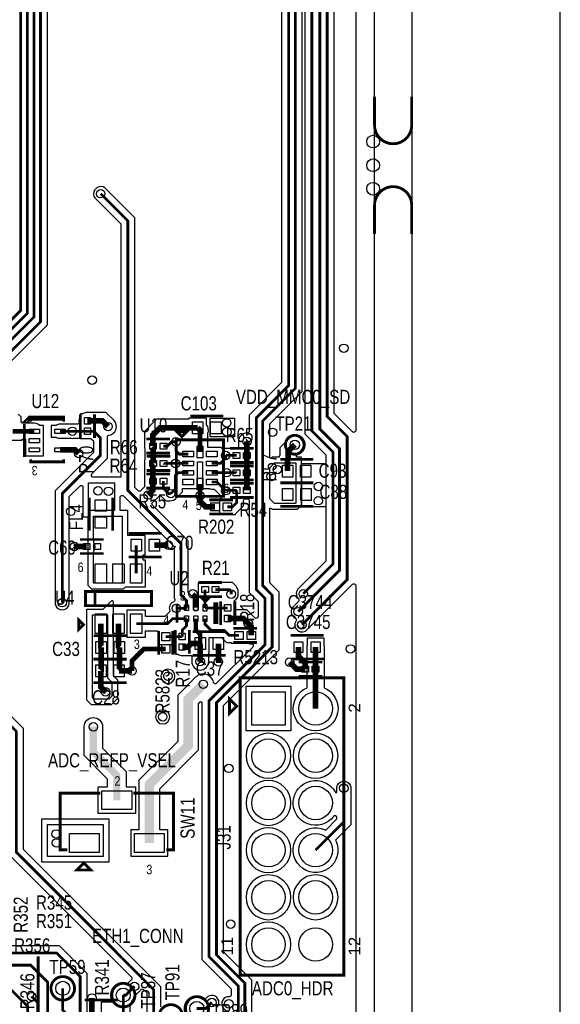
# Model space of a CAD drawing. Extents: x -394 to 5394, y -1015 to 7151.
# Tile 75 of 80: x 4248 to 5394, y 1862 to 3948. Entities that reach past the tile are written whole.
import ezdxf
from ezdxf.enums import TextEntityAlignment as Align

# ---------------------------------------------------------------- set-up
doc = ezdxf.new("R2010")
doc.units = 0
for name, color, linetype in [('BG_OUTLINE', 95, 'CONTINUOUS'), ('BG_SILKSCREEN_TOP', 3, 'CONTINUOUS'), ('ET_TOP', 132, 'CONTINUOUS'), ('PG_SILKSCREEN_TOP', 7, 'CONTINUOUS'), ('PIN_TOP', 132, 'CONTINUOUS'), ('RD_SILKSCREEN_TOP', 254, 'CONTINUOUS'), ('VC_TOP', 132, 'CONTINUOUS')]:
    doc.layers.add(name, color=color, linetype=linetype)

msp = doc.modelspace()

# ---------------------------------------------------------------- linework, layer by layer
at = {"layer": 'BG_OUTLINE'}
msp.add_lwpolyline([(5000, 0), (5000, 6968.4848), (0, 6968.4848), (0, 0)], close=True, dxfattribs=at)
msp.add_lwpolyline([(5078.74, 0), (5393.7, 0), (5393.7, 6968.4848), (5078.74, 6968.4848), (5078.74, 0)], dxfattribs=at)
at = {"layer": 'BG_OUTLINE', "const_width": 6}
for points in [[(5078.74, 3785.2895), (5078.74, 3724.6595, -0.414214), (5039.37, 3685.2895, -0.414214), (5000, 3724.6595), (5000, 3785.2895)], [(5078.74, 3494.4295), (5078.74, 3555.0595, 0.414214), (5039.37, 3594.4295, 0.414214), (5000, 3555.0595), (5000, 3494.4295)]]:
    msp.add_lwpolyline(points, format="xyb", dxfattribs=at)
at = {"layer": 'ET_TOP'}
for points, format in [([(4959.9999, 6739.9203), (4959.9999, 3077.729, -0.668175), (4953.1715, 3074.9006), (4914.3958, 3113.6763), (4914.3958, 5539.6763)], "xyb"), ([(4852.0998, 5023.8281), (4852.0998, 3070.8281), (4896.998, 3025.9299), (4896.998, 2801.0701), (4839.6867, 2743.7587, 0.451504), (4838.5008, 2721.2868, -0.417175), (4838.5295, 2715.6015), (4828.6891, 2705.7612), (4828.6044, 2705.6931, 0.561103), (4831.8917, 2680.2998, -0.466561), (4833.5759, 2674.4052, 0.963152), (4857.7587, 2656.6867), (4953.1715, 2752.0994, -0.668175), (4959.9999, 2749.271), (4959.9999, 1635.8131, -0.803005)], "xyb"), ([(4739.9002, 1411.828), (4739.9002, 1913.1719), (4679.9002, 1973.1719), (4679.9002, 2494.8281), (4797.9002, 2612.8281), (4797.9002, 2735.1719), (4777.9002, 2755.1719), (4777.9002, 2911.3005, -0.668183), (4781.3144, 2912.7147), (4783.0294, 2910.9998), (4836.9706, 2910.9998), (4845.0002, 2919.0294), (4845.0002, 3021.0002), (4834.888, 3021.0002), (4834.888, 3025.9345), (4843.7581, 3034.8045, 1), (4818.3019, 3060.2607), (4798.8876, 3040.8463), (4798.8876, 3024.8463), (4797.6698, 3023.6285), (4797.6698, 3021.0002), (4783.0294, 3021.0002), (4781.3144, 3019.2853, -0.668183), (4777.9002, 3020.6995), (4777.9002, 3091.8281), (4846.7002, 3160.6281), (4846.7002, 4751.3719)], "xyb"), ([(4803.0998, 4728.8281), (4803.0998, 3179.1719), (4734.2998, 3110.3719), (4734.2998, 3076.4871, -0.424366), (4730.1617, 3072.4895, 0.424368), (4711.5398, 3054.5), (4711.5398, 3043.8328, -0.414831), (4707.5314, 3039.8328), (4686.1026, 3039.8328), (4685.9946, 3039.8446, 0.106741), (4679.6965, 3039.1862, -0.411286), (4674.662, 3041.7028), (4646.9502, 3041.7028), (4646.9502, 3072.6378), (4647.0502, 3072.9421, 0.253661), (4643.9902, 3089.8267), (4643.9902, 3104.0228), (4605.9898, 3104.0228), (4605.9898, 3101.5228), (4538.0441, 3101.5228), (4512.3598, 3075.8385), (4512.3598, 3044.6226, 0.050126), (4512.7198, 3041.0406), (4512.7598, 3040.8436), (4512.7598, 3015.4785), (4512.3598, 3015.0785), (4512.3598, 2958.5785), (4507.5493, 2953.7681, 0.053395), (4505.1427, 2950.7841, -0.478186), (4498.951, 2950.121), (4491.9002, 2957.1719), (4491.9002, 3528.1719), (4431.2612, 3588.8109), (4431.1931, 3588.8956, 1.114862), (4410.1044, 3567.8069), (4410.1891, 3567.7388), (4462.0998, 3515.8281), (4462.0998, 2979.0002), (4403.7291, 2979.0002, -0.668175), (4400.9007, 2985.8286), (4433.9002, 3018.8281), (4433.9002, 3065.9505, -0.401815), (4435.8152, 3067.9487, 0.65291), (4447.7781, 3098.6607), (4430.2759, 3116.1628), (4391.4999, 3116.1628, 0.139598), (4382.0178, 3113.4628), (4381.5338, 3113.1628), (4376.9998, 3113.1628), (4376.9998, 3108.846), (4376.6498, 3108.3351, 0.188123), (4373.6841, 3095.5937, -0.456804), (4369.7251, 3091.0228), (4361.2326, 3091.0228), (4361.1246, 3091.0346, 0.054312), (4357.8754, 3091.0346), (4357.7674, 3091.0228), (4333.3, 3091.0228, 0.144872), (4325.1907, 3088.6228), (4314.2998, 3088.6228), (4314.2998, 3063.6224), (4325.1907, 3063.6224, 0.144872), (4333.3, 3061.2224), (4357.7674, 3061.2224), (4357.8754, 3061.2106, 0.054312), (4361.1246, 3061.2106), (4361.2326, 3061.2224), (4376.9998, 3061.2224), (4376.9998, 3061.1224), (4398.8281, 3061.1224), (4404.0998, 3055.8507), (4404.0998, 3031.1719), (4323.0998, 2950.1719), (4323.0998, 2714.7326), (4323.088, 2714.6246, 1.114863), (4352.912, 2714.6246), (4352.9002, 2714.7326), (4352.9002, 2937.8281), (4375.1714, 2960.0993, -0.668175), (4381.9998, 2957.2709), (4381.9998, 2894.9998), (4392.4798, 2894.9998), (4392.4798, 2750.022), (4400.2094, 2742.2924), (4468.1006, 2742.2924), (4472.1206, 2746.3124), (4514.7802, 2746.3124), (4514.7802, 2803.3128), (4509.6802, 2803.3128), (4509.6802, 2814.3124), (4513.7802, 2814.3124), (4513.7802, 2855.3128), (4477.2302, 2855.3128), (4477.2302, 2907.9428), (4461.0002, 2907.9428), (4461.0002, 2936.2709, -0.668175), (4467.8286, 2939.0993), (4575.0998, 2831.8281), (4575.0998, 2722.3507), (4575.9217, 2721.5288, -0.541167), (4574.5473, 2714.9741, 0.410978), (4565.9665, 2695.7022), (4566.4224, 2694.4945), (4555.3407, 2683.4128), (4514.7802, 2683.4128), (4514.7802, 2697.0128), (4474.7798, 2697.0128), (4474.7798, 2640.0124), (4514.7802, 2640.0124), (4514.7802, 2653.6124), (4540.9098, 2653.6124), (4540.9098, 2624.0924), (4570.4344, 2624.0924, -0.428133), (4574.4299, 2619.9033, 0.163399), (4577.5598, 2608.8801), (4577.9098, 2608.3692), (4577.9098, 2604.0524), (4582.4438, 2604.0524), (4582.9278, 2603.7524, 0.139598), (4592.4099, 2601.0524), (4612.4298, 2601.0524), (4612.4298, 2588.2926, 1), (4648.4302, 2588.2926), (4648.4302, 2605.9624), (4649.4302, 2605.9624), (4649.4302, 2639.2684), (4675.2943, 2639.2684), (4685.8481, 2628.7146), (4695.7698, 2628.7146), (4695.7698, 2627.1146), (4731.5496, 2627.1146), (4731.9147, 2626.9646, 0.099263), (4738.8621, 2625.6149, -0.670344), (4741.7145, 2618.7866), (4665.3027, 2542.3747, -0.597635), (4658.5552, 2544.4027, 0.597635), (4621.4435, 2555.5565), (4582.9998, 2517.1128), (4582.9998, 2419.1128), (4500.6831, 2336.7961), (4500.6831, 2231.985), (4483.1831, 2231.985), (4483.1831, 2175.9846), (4562.1835, 2175.9846), (4562.1835, 2231.985), (4544.6835, 2231.985), (4544.6835, 2318.5705), (4627.0002, 2400.8872), (4627.0002, 2498.8872), (4630.6856, 2502.5726, -0.668175), (4634.0998, 2501.1584), (4634.0998, 1956.8281), (4696.0998, 1894.8281), (4696.0998, 1882.1712, -0.4305), (4691.8788, 1878.1773, 1.056867), (4691.8788, 1848.2227, -0.4305)], "xyb"), ([(4208.7002, 3057.1224), (4253.3502, 3057.1224), (4253.3502, 3059.1224), (4259.9598, 3059.1224), (4259.9598, 3024.2624), (4297.9602, 3024.2624), (4297.9602, 3088.6228), (4290.4818, 3088.6228, 0.188354), (4278.96, 3093.1228), (4253.3502, 3093.1228), (4253.3502, 3095.1228), (4250.8502, 3095.1228), (4250.8502, 3106.6059), (4244.7281, 3112.7281, 0.721697)], "xyb"), ([(4629.95, 3032.0326, 10, 10, 0), (4629.95, 3078.5626, 12, 12, 0), (4624.99, 3083.5226, 12, 12, 0)], "xyseb"), ([(4390.9002, 1770.8281), (4390.9002, 1927.1719), (4332.1719, 1985.9002), (4167.7117, 1985.9002, -0.668178), (4164.8832, 1992.7286), (4221.0211, 2048.8665), (4221.0211, 2434.0784, -0.668179), (4224.4353, 2435.4926), (4226.0998, 2433.8281), (4226.0998, 2177.8281), (4484.6169, 1919.311, -0.494059), (4483.7783, 1913.0126, 0.095358), (4479.4813, 1909.3133), (4473.7625, 1903.5946), (4472.6706, 1903.8599, 0.622198), (4446.2123, 1872.1909, -0.5424), (4442.5554, 1866.5702), (4420.6198, 1866.5702), (4420.6198, 1825.5698)], "xyb"), ([(4664.3956, 1854.3069, 1.114862), (4643.3069, 1875.3956), (4643.2388, 1875.3109), (4638.5011, 1870.5731), (4637.1124, 1871.6208, 2.259312), (4640.2088, 1837.7118)], "xyb")]:
    msp.add_lwpolyline(points, format=format, dxfattribs=at)
for points, const_width in [([(4122, 2630), (4145.9, 2653.9), (4145.9, 3227.9), (4250, 3332), (4250, 4216), (4305.2, 4271.2), (4305.2, 5479.2), (4415.686, 5589.686), (4500.41, 5589.686)], 5.8), ([(4810, 5568), (4798.4, 5568), (4792.6, 5562.2), (4792.6, 5499.4), (4884, 5408), (4884, 3081.0001), (4925.6982, 3039.3019), (4925.6982, 2781.6982), (4838, 2694)], 5.8), ([(4840, 5568), (4865, 5568), (4899.4956, 5533.5044), (4899.4956, 3107.5044), (4942, 3065), (4942, 2762), (4846, 2666)], 5.8), ([(4140, 2590), (4159.9, 2609.9), (4159.9, 3221.9), (4264, 3326), (4264, 4210), (4319, 4265), (4319, 5464), (4413.19, 5558.19), (4500.41, 5558.19)], 5.8), ([(4500.41, 5526.694), (4411.694, 5526.694), (4333, 5448), (4333, 4259), (4278, 4204), (4278, 3318), (4173.7, 3213.7), (4173.7, 2578.3), (4199, 2553)], 5.8), ([(4849, 2732), (4911.8982, 2794.8982), (4911.8982, 3032.1018), (4867, 3077), (4867, 5030), (4637.1, 5259.9), (4637.1, 5512.1), (4651.694, 5526.694), (4726.0001, 5526.694)], 5.8), ([(4193.8, 2764), (4193.8, 3209.8), (4292, 3308), (4292, 4198), (4349, 4255), (4349, 4881), (4396.27, 4928.27), (4500.41, 4928.27)], 5.8), ([(4357, 1232), (4539.0001, 1232), (4725, 1417.9999), (4725, 1907), (4665, 1967), (4665, 2501), (4783, 2619), (4783, 2729), (4763, 2749), (4763, 3098), (4831.8, 3166.8), (4831.8, 4745.2), (4774.714, 4802.286), (4726.0001, 4802.286)], 5.8), ([(4321, 1211), (4321, 1236), (4341, 1256), (4536.0001, 1256), (4711, 1430.9999), (4711, 1901), (4649, 1963), (4649, 2505), (4768, 2624), (4768, 2722), (4749.2, 2740.8), (4749.2, 3104.2), (4818, 3173), (4818, 4735), (4782.21, 4770.79), (4726.0001, 4770.79)], 5.8), ([(4419.5, 3579.5), (4477, 3522), (4477, 2951), (4590, 2838), (4590, 2728.5226), (4601.41, 2717.1126), (4601.41, 2702.7626)], 5.8), ([(4391.5, 3098.1626), (4422.82, 3098.1626), (4435.05, 3085.9326)], 12), ([(4624.99, 3083.5226), (4545.5, 3083.5226), (4530.36, 3068.3826), (4530.36, 3044.6226)], 12), ([(4278.96, 3076.1226), (4232.85, 3076.1226)], 10), ([(4359.5, 3076.1226), (4333.3, 3076.1226)], 5.8), ([(4391.5, 3076.1226), (4404.9, 3076.1226), (4419, 3062.0226), (4419, 3025), (4338, 2944), (4338, 2713)], 5.8), ([(4359.5, 3076.1226), (4391.5, 3076.1226)], 5.8), ([(4530.76, 3008.0226), (4530.76, 3044.2226), (4530.36, 3044.6226)], 12), ([(4552.4, 3044.6226), (4560.6226, 3044.6226), (4569.7926, 3053.7926), (4578.97, 3053.7926)], 5.8), ([(4578.97, 3053.7926), (4578.97, 3035.03), (4586.2974, 3027.7026), (4604.95, 3027.7026)], 5.8), ([(4729.54, 3024.9326), (4729.54, 3054.5)], 12), ([(4815.67, 2991.6326), (4815.67, 3016.1726), (4816.8878, 3017.3904), (4816.8878, 3033.3904), (4831.03, 3047.5326)], 12), ([(4372.9, 3028.7826), (4364.92, 3036.7626), (4333.3, 3036.7626)], 12), ([(4684.37, 3024.9326), (4684.37, 3019.2026), (4673.18, 3008.0126), (4654.95, 3008.0126)], 5.8), ([(4707.5, 3024.9326), (4684.37, 3024.9326)], 5.8), ([(4729.54, 3024.9326), (4729.54, 2987.9326)], 12), ([(4530.36, 2970.6226), (4530.36, 3007.6226), (4530.76, 3008.0226)], 12), ([(4578.17, 3008.0126), (4552.81, 3008.0126), (4552.8, 3008.0226)], 5.8), ([(4604.95, 3008.0126), (4578.17, 3008.0126)], 5.8), ([(4604.95, 2988.3326), (4583.8, 2988.3326), (4578, 2982.5326), (4578, 2954), (4568, 2944)], 5.8), ([(4686.37, 2988.3326), (4654.95, 2988.3326)], 5.8), ([(4707.5, 2987.9326), (4707.1, 2988.3326), (4686.37, 2988.3326)], 5.8), ([(4729.54, 2987.9326), (4729.54, 2950.9326)], 12), ([(4530.36, 2970.6226), (4530.36, 2951.1226), (4520.2774, 2941.04)], 12), ([(4552.4, 2970.6226), (4552.4, 2955.6), (4564, 2944), (4568, 2944)], 5.8), ([(4629.95, 2964.3126), (4629.95, 2939.4826)], 10), ([(4654.95, 2968.6426), (4666.09, 2968.6426), (4684.61, 2950.1226)], 5.8), ([(4662.0158, 2916.04), (4641.95, 2916.04), (4629.95, 2928.04), (4629.95, 2939.4826)], 12), ([(4707.5, 2950.9326), (4685.42, 2950.9326), (4684.61, 2950.1226)], 5.8), ([(4707.5, 2950.9326), (4707.5, 2924.6325), (4698.9075, 2916.04), (4688, 2916.04)], 5.8), ([(4389.7964, 2831.9226), (4363.7074, 2831.9226)], 12), ([(4494.78, 2834.8126), (4494.78, 2774.8126)], 5.8), ([(4533.36, 2834.8126), (4563.01, 2834.8126)], 12), ([(4621.09, 2702.7626), (4621.09, 2725.54), (4615, 2731.63)], 9), ([(4640.77, 2701.7826), (4640.77, 2727.3626), (4640.79, 2727.3826), (4640.79, 2740.7826)], 5.8), ([(4696, 2731), (4696, 2737.1826), (4692.4, 2740.7826), (4662.83, 2740.7826)], 5.8), ([(4580, 2701), (4599.6474, 2701), (4601.41, 2702.7626)], 5.8), ([(4640.77, 2701.7826), (4688.68, 2701.7826)], 5.8), ([(4419.98, 2668.5126), (4419.98, 2618.5926), (4420.51, 2618.0626)], 12), ([(4457.38, 2668.5126), (4457.38, 2619.7726), (4459.09, 2618.0626)], 12), ([(4601.41, 2679.1426), (4572.1426, 2679.1426), (4561.5126, 2668.5126), (4494.78, 2668.5126)], 5.8), ([(4601.41, 2679.1426), (4601.41, 2663.9926), (4592.41, 2654.9926), (4592.41, 2641.0926)], 5.8), ([(4621.09, 2679.1426), (4621.09, 2655.4826), (4630.43, 2646.1426), (4630.43, 2626.4626)], 9), ([(4640.77, 2679.1426), (4640.77, 2667.23), (4653.8314, 2654.1686), (4681.4662, 2654.1686), (4692.02, 2643.6148), (4712.77, 2643.6148)], 5.8), ([(4688.68, 2679.7426), (4721.8874, 2679.7426), (4732, 2669.63)], 12), ([(4732, 2669.63), (4738.7542, 2662.8758), (4738.7542, 2643.6148)], 12), ([(4592.41, 2641.0926), (4557.41, 2641.0926)], 5.8), ([(4592.41, 2619.0526), (4603.88, 2619.0526), (4611.29, 2626.4626), (4630.43, 2626.4626)], 12), ([(4630.43, 2626.4626), (4630.43, 2588.2926)], 12), ([(4669.01, 2626.4626), (4669.01, 2587.63)], 12), ([(4420.51, 2618.0626), (4420.51, 2569.0426), (4419.98, 2568.5126)], 12), ([(4459.09, 2618.0626), (4459.09, 2569.0426), (4458.56, 2568.5126)], 12), ([(4557.41, 2615.1084), (4511.1084, 2615.1084), (4486, 2590), (4486, 2568.5126)], 10), ([(4838.7996, 2618.7448), (4838.7996, 2599.4452), (4852.9728, 2585.272), (4852.9728, 2572.1652)], 12), ([(4875.02, 2618.7448), (4875.02, 2572.1652)], 12), ([(4852.9728, 2572.1652), (4834.8348, 2572.1652), (4820, 2587)], 12), ([(4419.98, 2568.5126), (4419.98, 2534.0926), (4429.9, 2524.1726)], 12), ([(4458.56, 2568.5126), (4486, 2568.5126)], 12), ([(4875.02, 2572.1652), (4875.02, 2488.7448)], 12), ([(4637, 2540), (4605, 2508), (4605, 2410), (4522.6833, 2327.6833), (4522.6833, 2203.9848)], 20), ([(3628.17, 2343.82), (3628.17, 2386.17), (3651, 2409), (3984, 2409), (4077, 2502), (4179, 2502), (4241, 2440), (4241, 2184), (4532, 1893), (4532, 1827), (4569, 1790), (4569, 1719), (4562, 1712), (4549, 1712), (4539, 1702), (4532.1, 1702), (4521.1, 1691), (4521.1, 1666.65)], 5.8), ([(4404, 2450), (4404, 2397), (4453.7858, 2347.2142), (4453.7858, 2294.5358)], 15), ([(4875.02, 2188.7448), (4935, 2248.7248), (4935, 2320)], 5.8), ([(4376, 1777), (4376, 1921), (4326, 1971), (4150.0001, 1971), (4085.0001, 1906), (3713, 1906), (3431, 1624)], 5.8), ([(4306.99, 1830.22), (4306.99, 1909.0101), (4271.0001, 1945), (4215, 1945), (4153.0026, 1883.0026), (3952.0026, 1883.0026)], 5.8), ([(4217.4656, 1905.1464), (4265, 1857.612), (4265, 1821), (4248.8, 1804.8), (4248.8, 1711.2), (4253.39, 1706.61), (4253.39, 1666.65)], 5.8), ([(4347.87, 1666.65), (4347.87, 1841.13), (4339.15, 1849.85), (4339.15, 1895.8)], 5.8), ([(4491.24, 1900), (4472.75, 1881.51), (4467.24, 1881.51)], 5.8), ([(4273.3, 1878.37), (4286, 1865.67), (4286, 1821.96), (4272.21, 1808.17), (4272.21, 1794.27)], 5.8), ([(4401.04, 1846.07), (4401.04, 1875.57)], 12), ([(4467.24, 1881.51), (4467.24, 1825.24), (4436, 1794), (4436, 1711), (4442.36, 1704.64), (4442.36, 1666.65)], 5.8), ([(4655, 1866), (4642.26, 1853.26), (4623.26, 1853.26)], 5.8)]:
    msp.add_lwpolyline(points, dxfattribs=dict(at, const_width=const_width))
for points in [[(4208.7002, 3203.6281), (4306.9002, 3301.8281), (4306.9002, 4191.8281)], [(4546.9002, 1856.9796), (4546.9002, 1899.1719), (4255.9002, 2190.1719), (4255.9002, 2446.1719), (4185.1719, 2516.9002)]]:
    msp.add_lwpolyline(points, dxfattribs=at)
for points in [[(4651.55, 3064.2326), (4651.55, 3103.8826), (4702.85, 3103.8826), (4702.85, 3064.2326)], [(4832, 2923), (4788, 2923), (4777.9002, 2933.0998), (4777.9002, 2998.9002), (4788, 3009), (4833, 3009), (4833, 2924)], [(4846, 2915.7826), (4846, 3007.6326), (4896.998, 3007.6326), (4896.998, 2915.7826)], [(4449, 2907.9428), (4394, 2907.9428), (4394, 2967), (4449, 2967)], [(4727.5198, 2536.245), (4822.5202, 2536.245), (4822.5202, 2441.2446), (4727.5198, 2441.2446)], [(4294.9998, 2162.9998), (4294.9998, 2255.0002), (4437.0002, 2255.0002), (4437.0002, 2162.9998)], [(4307, 2243), (4425, 2243), (4425, 2175), (4307, 2175)]]:
    msp.add_lwpolyline(points, close=True, dxfattribs=at)
for points in [[(4753.0998, 2683.6432, -0.668178), (4746.2714, 2680.8147), (4729.3433, 2697.7428), (4707.5802, 2697.7428, -0.414831), (4703.5802, 2701.7512, 0.055083), (4703.2275, 2705.0052), (4703.1802, 2705.2189), (4703.1802, 2717.8299, 0.303913), (4710.912, 2732.6246), (4710.9002, 2732.7326), (4710.9002, 2737.1826, 0.198912), (4706.536, 2747.7186), (4698.5719, 2755.6828), (4662.83, 2755.6828, 0.054555), (4659.6074, 2755.3301), (4659.3937, 2755.2828), (4644.2263, 2755.2828), (4644.0126, 2755.3301, 0.109435), (4637.5674, 2755.3301), (4637.3537, 2755.2828), (4625.7898, 2755.2828), (4625.7898, 2726.2824), (4625.8698, 2726.2824), (4625.8698, 2701.7826, 0.028637), (4625.9674, 2700.08, -0.461473), (4621.8173, 2695.6268, 0.023759), (4620.2501, 2695.6214, -0.479661), (4616.1023, 2700.2821, 0.041838), (4616.3102, 2702.7626), (4616.3102, 2723.2845), (4604.9002, 2734.6945), (4604.9002, 2844.1719), (4529.3584, 2919.7136, -0.478186), (4530.0215, 2925.9053, 0.053395), (4533.0055, 2928.3119), (4545.8107, 2941.1172), (4557.8281, 2929.0998), (4566.2674, 2929.0998), (4566.3754, 2929.088, 0.25786), (4579.7587, 2934.6867), (4592.9002, 2947.8281), (4592.9002, 2954.6424), (4624.4502, 2954.6424), (4624.4502, 3011.5324), (4635.4498, 3011.5324), (4635.4498, 2954.6424), (4649.8392, 2954.6424), (4650.1524, 2954.5359, 0.08214), (4654.95, 2953.7424), (4659.9181, 2953.7424), (4672.8513, 2940.8093, 0.031649), (4674.1208, 2939.3996, -0.672168), (4671.3237, 2932.5402), (4670.9998, 2932.5402), (4670.9998, 2899.5398), (4705.0002, 2899.5398), (4705.0002, 2901.0606), (4722.4002, 2918.4606), (4722.4002, 2929.1576, -0.456812), (4726.9711, 2933.1167, 0.044467), (4730.1617, 2932.9431, -0.424366), (4734.2998, 2928.9455), (4734.2998, 2734.6281), (4753.0998, 2715.8281)], [(4404.7966, 2841.8888), (4404.7966, 2846.4228), (4404.48, 2846.4228), (4404.48, 2895.9426), (4465.23, 2895.9426), (4465.23, 2756.3926), (4463.13, 2754.2926), (4405.18, 2754.2926), (4404.48, 2754.9926), (4404.48, 2817.4224), (4404.7966, 2817.4224), (4404.7966, 2821.9564), (4405.0966, 2822.4404, 0.284747), (4405.0966, 2841.4048)], [(4441.9106, 2496.7324), (4399.6994, 2496.7324), (4389.9298, 2506.502), (4389.9298, 2699.4728), (4424.9594, 2699.4728), (4442.486, 2716.9994, -0.66817), (4445.9002, 2715.5852), (4445.9002, 2558.8332), (4455.3402, 2549.3932), (4455.3402, 2510.162)], [(4433.9, 2553.8626), (4439.5598, 2548.2028), (4439.5598, 2548.0124), (4439.7502, 2548.0124), (4443.34, 2544.4226), (4443.34, 2515.1326), (4436.94, 2508.7326), (4404.67, 2508.7326), (4401.93, 2511.4726), (4401.93, 2687.4726), (4429.93, 2687.4726), (4430.4858, 2688.0284, -0.668172), (4433.9, 2686.6142)], [(4857.0198, 2532.7023), (4857.0198, 2618.7448, -0.056077), (4857.4698, 2622.7445), (4857.5198, 2622.9639), (4857.5198, 2638.245), (4892.5202, 2638.245), (4892.5202, 2622.9639), (4892.5702, 2622.7445, -0.056077), (4893.0202, 2618.7448), (4893.0202, 2532.7023, -5.080927)], [(4577.0002, 2557, 1), (4546.9998, 2557, 1)], [(4566.0002, 2471, 1), (4535.9998, 2471, 1)], [(4423.5002, 2450), (4423.5002, 2405.0772), (4473.286, 2355.2914), (4473.286, 2322.536), (4493.286, 2322.536), (4493.286, 2266.5356), (4414.2856, 2266.5356), (4414.2856, 2322.536), (4434.2856, 2322.536), (4434.2856, 2339.137), (4384.4998, 2388.9228), (4384.4998, 2450, -1)], [(4822.5202, 2388.7448, 1), (4727.5198, 2388.7448, 1)], [(4922.5202, 2388.7448, 1), (4827.5198, 2388.7448, 1)], [(4822.5202, 2288.7448, 1), (4727.5198, 2288.7448, 1)], [(4912.9092, 2260.0973, -3.343801), (4916.3592, 2312.1401), (4916.9336, 2311.1251), (4920.0998, 2311.1251), (4920.0998, 2318.2674), (4920.088, 2318.3754, -1.114863), (4949.912, 2318.3754), (4949.9002, 2318.2674), (4949.9002, 2242.5529), (4917.4638, 2210.1166), (4918.0569, 2208.8469, -5.681952), (4895.1221, 2231.7817), (4896.3918, 2231.1886), (4920.0998, 2254.8967), (4920.0998, 2257.6849, 0.719274)], [(4822.5202, 2188.7448, 1), (4727.5198, 2188.7448, 1)], [(4822.5202, 2088.7448, 1), (4727.5198, 2088.7448, 1)], [(4922.5202, 2088.7448, 1), (4827.5198, 2088.7448, 1)], [(4822.5202, 1988.7448, 1), (4727.5198, 1988.7448, 1)], [(4532.8281, 1716.9002), (4525.9281, 1716.9002), (4514.9294, 1705.9015), (4505.6102, 1715.2206), (4505.6102, 1725.5575), (4503.9402, 1727.2275), (4503.9402, 1799.6202), (4472.3491, 1799.6202, -0.668175), (4469.5207, 1806.4486), (4482.1402, 1819.0681), (4482.1402, 1863.9888, 0.168836), (4489.7952, 1877.0075), (4489.9138, 1877.6018), (4500.5533, 1888.2413, 0.095358), (4504.2526, 1892.5383, -0.494059), (4510.551, 1893.3769), (4517.0998, 1886.8281), (4517.0998, 1820.8281), (4554.0998, 1783.8281), (4554.0998, 1726.9002), (4542.8281, 1726.9002)]]:
    msp.add_lwpolyline(points, format="xyb", close=True, dxfattribs=at)
at = {"layer": 'PG_SILKSCREEN_TOP'}
for points, const_width in [([(4265.26, 3095.8726), (4265.26, 3102.9426), (4258.19, 3095.8726), (4265.26, 3095.8726)], 6), ([(4341.13, 3101.4426), (4271.13, 3101.4426), (4271.13, 3096.4426), (4271.13, 3106.4426), (4341.13, 3106.4426), (4341.13, 3096.4426)], 6), ([(4376.5, 3062.1426), (4376.5, 3112.1426)], 6), ([(4406.5, 3062.1426), (4406.5, 3112.1426)], 6), ([(4679.28, 3108.5226), (4609.28, 3108.5226)], 6), ([(4257.85, 3021.8326), (4257.85, 3091.8326)], 6), ([(4591.65, 3064.5226), (4601.66, 3074.5226), (4581.64, 3074.5226), (4591.65, 3064.5226)], 6), ([(4566.38, 3059.6226), (4516.38, 3059.6226)], 6), ([(4579.95, 3058.1726), (4679.95, 3058.1726), (4679.95, 2938.1726), (4579.95, 2938.1726), (4579.95, 3058.1726)], 6), ([(4679.28, 3058.5226), (4609.28, 3058.5226)], 6), ([(4566.38, 3029.6226), (4516.38, 3029.6226)], 6), ([(4566.78, 3023.0226), (4516.78, 3023.0226)], 6), ([(4693.52, 3039.9326), (4743.52, 3039.9326)], 6), ([(4271.13, 3016.4426), (4271.13, 3011.4426), (4341.13, 3011.4426), (4341.13, 3016.4426)], 6), ([(4693.52, 3009.9326), (4743.52, 3009.9326)], 6), ([(4693.52, 3002.9326), (4743.52, 3002.9326)], 6), ([(4869.96, 3016.6326), (4799.96, 3016.6326)], 6), ([(4566.38, 2985.6226), (4516.38, 2985.6226)], 6), ([(4566.78, 2993.0226), (4516.78, 2993.0226)], 6), ([(4693.52, 2972.9326), (4743.52, 2972.9326)], 6), ([(4693.52, 2965.9326), (4743.52, 2965.9326)], 6), ([(4869.96, 2966.6326), (4799.96, 2966.6326)], 6), ([(4870.36, 2967.0826), (4800.36, 2967.0826)], 6), ([(4566.38, 2955.6226), (4516.38, 2955.6226)], 6), ([(4395.05, 2865.8126), (4395.05, 2935.8126)], 6), ([(4445.05, 2865.8126), (4445.05, 2935.8126)], 6), ([(4700.0079, 2931.04), (4650.0079, 2931.04)], 6), ([(4693.52, 2935.9326), (4743.52, 2935.9326)], 6), ([(4700.0079, 2901.04), (4650.0079, 2901.04)], 6), ([(4870.36, 2917.0826), (4800.36, 2917.0826)], 6), ([(4479.07, 2859.8126), (4549.07, 2859.8126)], 6), ([(4425.82, 2846.9226), (4375.82, 2846.9226)], 5), ([(4425.82, 2816.9226), (4375.82, 2816.9226)], 5), ([(4479.07, 2809.8126), (4549.07, 2809.8126)], 6), ([(4676.81, 2755.7826), (4626.81, 2755.7826)], 6), ([(4527.38, 2706.6626), (4387.38, 2706.6626), (4387.38, 2736.6626), (4527.38, 2736.6626), (4527.38, 2706.6626)], 6), ([(4407.38, 2706.6626), (4407.38, 2736.6626)], 6), ([(4581.09, 2710.9526), (4581.09, 2670.9526)], 6), ([(4676.81, 2725.7826), (4626.81, 2725.7826)], 6), ([(4641.57, 2715.5626), (4651.57, 2725.5626), (4631.57, 2725.5626), (4641.57, 2715.5626)], 6), ([(4661.09, 2670.9526), (4661.09, 2710.9526), (4666.09, 2710.9526), (4666.09, 2670.9526), (4661.09, 2670.9526)], 6), ([(4673.68, 2715.7626), (4673.68, 2665.7626)], 6), ([(4703.68, 2715.7626), (4703.68, 2665.7626)], 6), ([(4383.2, 2666.4226), (4373.2, 2676.4326), (4373.2, 2656.4126), (4383.2, 2666.4226)], 6), ([(4542.41, 2603.1005), (4542.41, 2653.1005)], 6), ([(4572.41, 2603.1005), (4572.41, 2653.1005)], 6), ([(4577.41, 2655.0726), (4577.41, 2605.0726)], 6), ([(4607.41, 2655.0726), (4607.41, 2605.0726)], 6), ([(4614.72, 2651.4626), (4684.72, 2651.4626)], 6), ([(4700.7621, 2658.6148), (4750.7621, 2658.6148)], 6), ([(4474.8, 2643.0626), (4404.8, 2643.0626)], 6), ([(4700.7621, 2628.6148), (4750.7621, 2628.6148)], 6), ([(4891.9098, 2643.7448), (4821.9098, 2643.7448)], 6), ([(4404.27, 2593.5126), (4474.27, 2593.5126)], 6), ([(4474.8, 2593.0626), (4404.8, 2593.0626)], 6), ([(4614.72, 2601.4626), (4684.72, 2601.4626)], 6), ([(4891.9098, 2593.7448), (4821.9098, 2593.7448)], 6), ([(4838.9964, 2587.1652), (4888.9964, 2587.1652)], 5), ([(4404.27, 2543.5126), (4474.27, 2543.5126)], 6), ([(4935.02, 2553.7448), (4935.02, 1923.7448), (4715.02, 1923.7448), (4715.02, 2553.7448), (4935.02, 2553.7448)], 6), ([(4838.9964, 2557.1652), (4888.9964, 2557.1652)], 5), ([(4707.52, 2493.7448), (4692.52, 2508.7448), (4692.52, 2478.7448), (4707.52, 2493.7448)], 6), ([(4418.7858, 2309.2603), (4333.7858, 2309.2603), (4333.7858, 2189.2603), (4348.7858, 2189.2603)], 6), ([(4558.7858, 2189.2603), (4573.7858, 2189.2603), (4573.7858, 2309.2603), (4488.7858, 2309.2603)], 6), ([(4383.7858, 2161.7603), (4368.7858, 2146.7603), (4398.7858, 2146.7603), (4383.7858, 2161.7603)], 6), ([(4257.21, 1808.25), (4257.25, 1808.25), (4287, 1838), (4287, 1964)], 6), ([(4385.33, 1871.07), (4455.33, 1871.07)], 6)]:
    msp.add_lwpolyline(points, dxfattribs=dict(at, const_width=const_width))
at = {"layer": 'PG_SILKSCREEN_TOP', "const_width": 6}
for points in [[(4851.03, 3047.5326, 1), (4811.03, 3047.5326, 1), (4851.03, 3047.5326)], [(4364.15, 1895.8, 1), (4314.15, 1895.8, 1), (4364.15, 1895.8)], [(4492.24, 1881.51, 1), (4442.24, 1881.51, 1), (4492.24, 1881.51)], [(4648.26, 1853.26, 1), (4598.26, 1853.26, 1), (4648.26, 1853.26)], [(4593.26, 1836.3, 1), (4543.26, 1836.3, 1), (4593.26, 1836.3)]]:
    msp.add_lwpolyline(points, format="xyb", dxfattribs=at)
at = {"layer": 'PIN_TOP'}
for points in [[(4398, 3091.1626), (4385, 3091.1626), (4385, 3105.1626), (4398, 3105.1626)], [(4635.99, 3096.0226), (4635.99, 3071.0226), (4613.99, 3071.0226), (4613.99, 3096.0226)], [(4674.57, 3096.0226), (4674.57, 3071.0226), (4652.57, 3071.0226), (4652.57, 3096.0226)], [(4267.96, 3071.6226), (4267.96, 3080.6226), (4289.96, 3080.6226), (4289.96, 3071.6226)], [(4322.3, 3071.6226), (4322.3, 3080.6226), (4344.3, 3080.6226), (4344.3, 3071.6226)], [(4398, 3069.1226), (4385, 3069.1226), (4385, 3083.1226), (4398, 3083.1226)], [(4267.96, 3051.9426), (4267.96, 3060.9426), (4289.96, 3060.9426), (4289.96, 3051.9426)], [(4537.36, 3051.1226), (4537.36, 3038.1226), (4523.36, 3038.1226), (4523.36, 3051.1226)], [(4559.4, 3051.1226), (4559.4, 3038.1226), (4545.4, 3038.1226), (4545.4, 3051.1226)], [(4267.96, 3032.2626), (4267.96, 3041.2626), (4289.96, 3041.2626), (4289.96, 3032.2626)], [(4322.3, 3032.2626), (4322.3, 3041.2626), (4344.3, 3041.2626), (4344.3, 3032.2626)], [(4616.45, 3021.7026), (4593.45, 3021.7026), (4593.45, 3033.7026), (4616.45, 3033.7026)], [(4623.95, 3019.5326), (4623.95, 3044.5326), (4635.95, 3044.5326), (4635.95, 3019.5326)], [(4666.45, 3021.7026), (4643.45, 3021.7026), (4643.45, 3033.7026), (4666.45, 3033.7026)], [(4700.5, 3018.4326), (4700.5, 3031.4326), (4714.5, 3031.4326), (4714.5, 3018.4326)], [(4722.54, 3018.4326), (4722.54, 3031.4326), (4736.54, 3031.4326), (4736.54, 3018.4326)], [(4537.76, 3014.5226), (4537.76, 3001.5226), (4523.76, 3001.5226), (4523.76, 3014.5226)], [(4559.8, 3014.5226), (4559.8, 3001.5226), (4545.8, 3001.5226), (4545.8, 3014.5226)], [(4616.45, 3003.0126), (4593.45, 3003.0126), (4593.45, 3013.0126), (4616.45, 3013.0126)], [(4666.45, 3003.0126), (4643.45, 3003.0126), (4643.45, 3013.0126), (4666.45, 3013.0126)], [(4826.67, 3004.1326), (4826.67, 2979.1326), (4804.67, 2979.1326), (4804.67, 3004.1326)], [(4865.25, 3004.1326), (4865.25, 2979.1326), (4843.25, 2979.1326), (4843.25, 3004.1326)], [(4616.45, 2983.3326), (4593.45, 2983.3326), (4593.45, 2993.3326), (4616.45, 2993.3326)], [(4666.45, 2983.3326), (4643.45, 2983.3326), (4643.45, 2993.3326), (4666.45, 2993.3326)], [(4700.5, 2981.4326), (4700.5, 2994.4326), (4714.5, 2994.4326), (4714.5, 2981.4326)], [(4722.54, 2981.4326), (4722.54, 2994.4326), (4736.54, 2994.4326), (4736.54, 2981.4326)], [(4537.36, 2977.1226), (4537.36, 2964.1226), (4523.36, 2964.1226), (4523.36, 2977.1226)], [(4559.4, 2977.1226), (4559.4, 2964.1226), (4545.4, 2964.1226), (4545.4, 2977.1226)], [(4616.45, 2962.6426), (4593.45, 2962.6426), (4593.45, 2974.6426), (4616.45, 2974.6426)], [(4623.95, 2951.8126), (4623.95, 2976.8126), (4635.95, 2976.8126), (4635.95, 2951.8126)], [(4666.45, 2962.6426), (4643.45, 2962.6426), (4643.45, 2974.6426), (4666.45, 2974.6426)], [(4700.5, 2944.4326), (4700.5, 2957.4326), (4714.5, 2957.4326), (4714.5, 2944.4326)], [(4722.54, 2944.4326), (4722.54, 2957.4326), (4736.54, 2957.4326), (4736.54, 2944.4326)], [(4827.07, 2954.5826), (4827.07, 2929.5826), (4805.07, 2929.5826), (4805.07, 2954.5826)], [(4865.65, 2954.5826), (4865.65, 2929.5826), (4843.65, 2929.5826), (4843.65, 2954.5826)], [(4432.05, 2906.9226), (4408.05, 2906.9226), (4408.05, 2930.9226), (4432.05, 2930.9226)], [(4671.0158, 2924.54), (4671.0158, 2907.54), (4653.0158, 2907.54), (4653.0158, 2924.54)], [(4697, 2924.54), (4697, 2907.54), (4679, 2907.54), (4679, 2924.54)], [(4432.05, 2870.7026), (4408.05, 2870.7026), (4408.05, 2894.7026), (4432.05, 2894.7026)], [(4396.7964, 2838.4226), (4396.7964, 2825.4226), (4382.7964, 2825.4226), (4382.7964, 2838.4226)], [(4418.8436, 2838.4226), (4418.8436, 2825.4226), (4404.8436, 2825.4226), (4404.8436, 2838.4226)], [(4483.78, 2822.3126), (4483.78, 2847.3126), (4505.78, 2847.3126), (4505.78, 2822.3126)], [(4522.36, 2822.3126), (4522.36, 2847.3126), (4544.36, 2847.3126), (4544.36, 2822.3126)], [(4431.98, 2754.3126), (4407.98, 2754.3126), (4407.98, 2795.3126), (4431.98, 2795.3126)], [(4469.38, 2754.3126), (4445.38, 2754.3126), (4445.38, 2795.3126), (4469.38, 2795.3126)], [(4506.78, 2754.3126), (4482.78, 2754.3126), (4482.78, 2795.3126), (4506.78, 2795.3126)], [(4647.79, 2747.2826), (4647.79, 2734.2826), (4633.79, 2734.2826), (4633.79, 2747.2826)], [(4669.83, 2747.2826), (4669.83, 2734.2826), (4655.83, 2734.2826), (4655.83, 2747.2826)], [(4597.41, 2708.7626), (4605.41, 2708.7626), (4605.41, 2696.7626), (4597.41, 2696.7626)], [(4617.09, 2708.7626), (4625.09, 2708.7626), (4625.09, 2696.7626), (4617.09, 2696.7626)], [(4636.77, 2708.7826), (4644.77, 2708.7826), (4644.77, 2694.7826), (4636.77, 2694.7826)], [(4682.18, 2708.7826), (4695.18, 2708.7826), (4695.18, 2694.7826), (4682.18, 2694.7826)], [(4431.98, 2648.0126), (4407.98, 2648.0126), (4407.98, 2689.0126), (4431.98, 2689.0126)], [(4469.38, 2648.0126), (4445.38, 2648.0126), (4445.38, 2689.0126), (4469.38, 2689.0126)], [(4506.78, 2648.0126), (4482.78, 2648.0126), (4482.78, 2689.0126), (4506.78, 2689.0126)], [(4597.41, 2685.1426), (4605.41, 2685.1426), (4605.41, 2673.1426), (4597.41, 2673.1426)], [(4617.09, 2685.1426), (4625.09, 2685.1426), (4625.09, 2673.1426), (4617.09, 2673.1426)], [(4636.77, 2685.1426), (4644.77, 2685.1426), (4644.77, 2673.1426), (4636.77, 2673.1426)], [(4682.18, 2686.7426), (4695.18, 2686.7426), (4695.18, 2672.7426), (4682.18, 2672.7426)], [(4565.91, 2632.0926), (4548.91, 2632.0926), (4548.91, 2650.0926), (4565.91, 2650.0926)], [(4703.77, 2635.1148), (4703.77, 2652.1148), (4721.77, 2652.1148), (4721.77, 2635.1148)], [(4729.7542, 2635.1148), (4729.7542, 2652.1148), (4747.7542, 2652.1148), (4747.7542, 2635.1148)], [(4431.51, 2630.5626), (4431.51, 2605.5626), (4409.51, 2605.5626), (4409.51, 2630.5626)], [(4470.09, 2630.5626), (4470.09, 2605.5626), (4448.09, 2605.5626), (4448.09, 2630.5626)], [(4585.91, 2648.0926), (4598.91, 2648.0926), (4598.91, 2634.0926), (4585.91, 2634.0926)], [(4619.43, 2613.9626), (4619.43, 2638.9626), (4641.43, 2638.9626), (4641.43, 2613.9626)], [(4658.01, 2613.9626), (4658.01, 2638.9626), (4680.01, 2638.9626), (4680.01, 2613.9626)], [(4848.2996, 2630.2448), (4848.2996, 2607.2448), (4829.2996, 2607.2448), (4829.2996, 2630.2448)], [(4884.52, 2630.2448), (4884.52, 2607.2448), (4865.52, 2607.2448), (4865.52, 2630.2448)], [(4565.91, 2606.1084), (4548.91, 2606.1084), (4548.91, 2624.1084), (4565.91, 2624.1084)], [(4585.91, 2626.0526), (4598.91, 2626.0526), (4598.91, 2612.0526), (4585.91, 2612.0526)], [(4408.98, 2556.0126), (4408.98, 2581.0126), (4430.98, 2581.0126), (4430.98, 2556.0126)], [(4447.56, 2556.0126), (4447.56, 2581.0126), (4469.56, 2581.0126), (4469.56, 2556.0126)], [(4845.9728, 2565.6652), (4845.9728, 2578.6652), (4859.9728, 2578.6652), (4859.9728, 2565.6652)], [(4868.02, 2565.6652), (4868.02, 2578.6652), (4882.02, 2578.6652), (4882.02, 2565.6652)], [(4739.52, 2524.2448), (4810.52, 2524.2448), (4810.52, 2453.2448), (4739.52, 2453.2448)], [(4422.2858, 2274.5358), (4422.2858, 2314.5358), (4485.2858, 2314.5358), (4485.2858, 2274.5358)], [(4353.3883, 2183.9848), (4353.3883, 2223.9848), (4416.3883, 2223.9848), (4416.3883, 2183.9848)], [(4491.1833, 2183.9848), (4491.1833, 2223.9848), (4554.1833, 2223.9848), (4554.1833, 2183.9848)]]:
    msp.add_lwpolyline(points, close=True, dxfattribs=at)
for centre, radius in [((4997, 3689.8595), 13.5), ((4997, 3639.8595), 13.5), ((4997, 3589.8595), 13.5), ((4831.03, 3047.5326), 10), ((4875.02, 2488.7448), 35.5), ((4775.02, 2388.7448), 35.5), ((4875.02, 2388.7448), 35.5), ((4775.02, 2288.7448), 35.5), ((4875.02, 2288.7448), 35.5), ((4775.02, 2188.7448), 35.5), ((4875.02, 2188.7448), 35.5), ((4775.02, 2088.7448), 35.5), ((4875.02, 2088.7448), 35.5), ((4775.02, 1988.7448), 35.5), ((4875.02, 1988.7448), 35.5), ((4339.15, 1895.8), 15), ((4467.24, 1881.51), 15), ((4623.26, 1853.26), 15)]:
    msp.add_circle(centre, radius, dxfattribs=at)
at = {"layer": 'VC_TOP'}
for centre in [(4419.5, 3579.5), (4935, 3252), (4401.54, 3184.2426), (4435.05, 3085.9326), (4686.7, 3093.7326), (4359.5, 3076.1226), (4686.85, 3074.8326), (4784, 3074), (4578.97, 3053.7926), (4729.54, 3054.5), (4372.9, 3028.7826), (4684.37, 3024.9326), (4578.17, 3008.0126), (4686.37, 2988.3326), (4780.9, 2980.2126), (4793.9, 2994.9226), (4881, 2959), (4414, 2950), (4436, 2949), (4520.2774, 2941.04), (4568, 2944), (4629.95, 2939.4826), (4684.61, 2950.1226), (4880.75, 2928.9826), (4356, 2906.4326), (4363.7074, 2831.9226), (4563.01, 2834.8126), (4615, 2731.63), (4696, 2731), (4849, 2732), (4338, 2713), (4580, 2701), (4838, 2694), (4732, 2669.63), (4846, 2666), (4949, 2615), (4630.43, 2588.2926), (4669.01, 2587.63), (4820, 2587), (4486, 2568.5126), (4562, 2557), (4637, 2540), (4429.9, 2524.1726), (4551, 2471), (4404, 2450), (4691.02, 2361.98), (4935, 2320), (4325, 2223), (4325.9848, 2203.9848), (4695, 2032), (4491.24, 1900), (4273.3, 1878.37), (4401.04, 1875.57), (4655, 1866), (4691.05, 1863.2)]:
    msp.add_circle(centre, 9, dxfattribs=at)

# ---------------------------------------------------------------- texts
at = {"layer": 'BG_SILKSCREEN_TOP', "width": 0.8}
for s, p in [('VDD_MMC0_SD', (4705.975, 3134)), ('ADC_REFP_VSEL', (4307.975, 2364)), ('ETH1_CONN', (4400.975, 1992)), ('ADC0_HDR', (4739.975, 1881))]:
    msp.add_text(s, height=30, dxfattribs=at).set_placement(p)
at = {"layer": 'PG_SILKSCREEN_TOP'}
for s, height, rotation, width, p in [('3', 20, 180, 0.85, (4285.96, 3002.9026)), ('2', 25, 90, 1.08, (4970, 2480)), ('11', 25, 90, 1.08, (4700, 1965)), ('12', 25, 90, 1.08, (4970, 1965))]:
    msp.add_text(s, height=height, rotation=rotation, dxfattribs=dict(at, width=width)).set_placement(p)
at = {"layer": 'PG_SILKSCREEN_TOP', "width": 0.85}
for s, p in [('6', (4679.56, 2945.2774)), ('4', (4592.67, 2910.4574)), ('5', (4621.04, 2909.3674)), ('3', (4587.15, 2717.5674)), ('4', (4552.2174, 2665.89)), ('2', (4448.7858, 2325.2603)), ('3', (4516.2858, 2137.5936))]:
    msp.add_text(s, height=20, dxfattribs=at).set_placement(p)
for s, p in [('6', (4377.01, 2778.0674)), ('4', (4522.61, 2770.2974)), ('3', (4496.12, 2614.9074))]:
    msp.add_text(s, height=20, dxfattribs=at).set_placement(p, align=Align.CENTER)
at = {"layer": 'RD_SILKSCREEN_TOP', "width": 0.8}
for s, p in [('U12', (4272.65, 3125.1674)), ('C103', (4589.02, 3120.2974)), ('U10', (4501.97, 3073.8374)), ('TP21', (4789.66, 3077.4474)), ('R65', (4684.34, 3053.2874)), ('R66', (4438.98, 3027.6074)), ('R64', (4438.37, 2988.1274)), ('C93', (4881.47, 2977.6474)), ('C88', (4883.21, 2932.8974)), ('R55', (4499.49, 2912.7874)), ('R54', (4713.71, 2894.8774)), ('R202', (4625.9921, 2858.96)), ('C69', (4308.15, 2814.6974)), ('C70', (4557.12, 2824.8574)), ('R21', (4634.03, 2771.7574)), ('U2', (4565.15, 2749.8974)), ('C3744', (4816.0902, 2699.2552)), ('C3745', (4811.9964, 2657.1652)), ('C33', (4316.57, 2600.0074)), ('R5213', (4700.7621, 2582.6148)), ('C37', (4621.15, 2558.5074)), ('C28', (4401.47, 2497.4374)), ('R345', (4282.28, 2062.67)), ('R351', (4282.26, 2023.45)), ('R356', (4236.02, 1971.83)), ('TP59', (4310.8, 1926.26)), ('TP89', (4654.87, 1832.74))]:
    msp.add_text(s, height=30, dxfattribs=at).set_placement(p)
for s, p in [('R70', (4403.82, 2986.5574)), ('R57', (4792.35, 2969.4374)), ('FL4', (4381.76, 2866.5874)), ('R18', (4745.02, 2673.2774)), ('R17', (4608.41, 2533.0374)), ('R5823', (4565.41, 2478.1005)), ('SW11', (4618.7397, 2212.7858)), ('J31', (4695, 2190)), ('R352', (4265.05, 2013.61)), ('R341', (4437.17, 1880.83)), ('TP91', (4586.55, 1870.13)), ('R346', (4279.19, 1851.28)), ('TP87', (4535.19, 1853.08))]:
    msp.add_text(s, height=30, rotation=90, dxfattribs=at).set_placement(p)
msp.add_text('U4', height=30, dxfattribs=at).set_placement((4343.4674, 2708.61), align=Align.CENTER)

doc.saveas('drawing.dxf')
